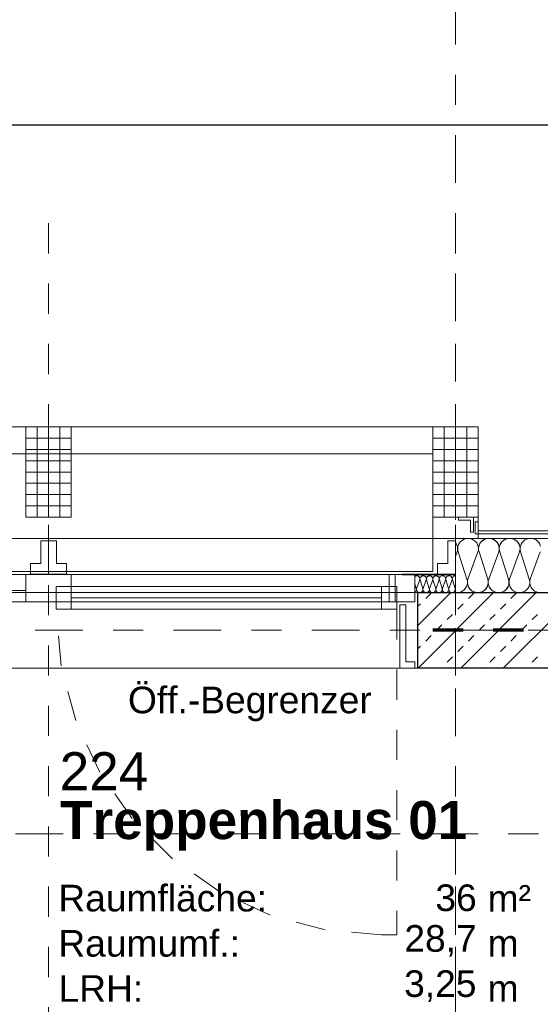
# Model space of a CAD drawing. Header units: metres. Extents: x -45.2 to 14.3, y -31.8 to 10.2.
# Tile 110 of 141: x -17.6 to -15.9, y -1.2 to 2. Entities that reach past the tile are written whole.
import ezdxf

# ---------------------------------------------------------------- set-up
doc = ezdxf.new("R2010")
doc.units = ezdxf.units.M
doc.header["$LTSCALE"] = 0.05
for name, pattern in [('Achsen 01', [5.291531, 3.175, -1.058062, 0.352704, -0.705764]), ('gestrichelt - 01', [2, 1, -1]), ('ISO-07 Punktiert', [0.889, 0.127, -0.762]), ('Raster 01', [2, 1, -1]), ('VW-01 Strichlinie kurz', [2, 1, -1])]:
    doc.linetypes.add(name, pattern=pattern)
for name, color, linetype, lineweight, true_color in [('013_Beton und Stahlbetonarbeiten-000 Brüstung', 7, 'Continuous', 9, 0xa6a6a6), ('014_Fassadenarbeiten-000 Aufsicht Betonfertigteile', 7, 'Continuous', 9, 0xc0c0c0), ('014_Fassadenarbeiten-330 mineralische Dämmung', 7, 'Continuous', 9, 0x666666), ('030_Sonnenschutzarbeiten-Grundriss', 7, 'Continuous', 13, 0x555555), ('031_Metallbauarbeiten-330 Aufsicht Metallbauarbeiten', 7, 'Continuous', 9, 0xa6a6a6), ('032_Metallarbeiten-Fenster', 7, 'Continuous', 13, 0x444444), ('032_Metallarbeiten-Öffnungsbegrenzer', 7, 'Continuous', 13, 0x444444), ('AV1-Achsen', 1, 'Achsen 01', 18, 0xff0000), ('AV1-Raster', 7, 'Raster 01', 9, 0xa6a6a6)]:
    doc.layers.add(name, color=color, linetype=linetype, lineweight=lineweight, true_color=true_color)
for name, color, linetype, lineweight in [('013_Beton und Stahlbetonarbeiten-000 Unterzüge', 7, 'ISO-07 Punktiert', 13), ('013_Beton und Stahlbetonarbeiten-330 Außenwände', 7, 'Continuous', 25), ('014_Fassadenarbeiten-330 Betonfertigteile vertikal', 7, 'Continuous', 9), ('026_Fensterarbeiten-330 Brücke', 7, 'Continuous', 9), ('027_Tischlerarbeiten-330 Innenfensterbänke', 7, 'Continuous', 9), ('030_Sonnenschutzarbeiten-Kasten+Behang', 7, 'Continuous', 5), ('AV1-Brandschutzkonzept-Brandschutzkonzept', 7, 'Continuous', 5), ('AV1-Schnitt Achsen', 7, 'Achsen 01', 18), ('AV1-Stempel-Raumstempel', 7, 'Continuous', 9), ('Bemaßung-Bemaßung', 7, 'Continuous', 9)]:
    doc.layers.add(name, color=color, linetype=linetype, lineweight=lineweight)
doc.styles.add('Arial', font='arial.ttf')
doc.styles.add('Arial (bold)', font='arialbd.ttf')

msp = doc.modelspace()

# ---------------------------------------------------------------- linework, layer by layer
at = {"layer": '013_Beton und Stahlbetonarbeiten-000 Brüstung'}
msp.add_lwpolyline([(-18.775, 0.125), (-16.325, 0.125), (-16.325, -0.125), (-18.775, -0.125)], close=True, dxfattribs=at)
at = {"layer": '013_Beton und Stahlbetonarbeiten-000 Unterzüge', "linetype": 'VW-01 Strichlinie kurz'}
msp.add_lwpolyline([(-16.325, 0.125), (-16.325, -0.125), (-18.775, -0.125), (-18.775, 0.125)], close=True, dxfattribs=at)
at = {"layer": '013_Beton und Stahlbetonarbeiten-330 Außenwände', "color": 251, "linetype": 'Continuous', "lineweight": 13, "true_color": 0x4c4c4c}
for p, q in [((-16.2157, 0.125), (-16.325, 0.0157)), ((-16.0743, 0.125), (-16.3243, -0.125)), ((-16.2988, 0.1061), (-16.2811, 0.1237)), ((-15.9328, 0.125), (-16.1828, -0.125)), ((-16.1574, 0.1061), (-16.1397, 0.1237)), ((-15.7914, 0.125), (-16.0414, -0.125)), ((-16.016, 0.1061), (-15.9983, 0.1237)), ((-16.325, 0.0799), (-16.3165, 0.0884)), ((-16.1927, 0.0707), (-16.1751, 0.0884)), ((-16.0513, 0.0707), (-16.0336, 0.0884)), ((-16.2281, 0.0354), (-16.2104, 0.053)), ((-16.0867, 0.0354), (-16.069, 0.053)), ((-15.9453, 0.0354), (-15.9276, 0.053)), ((-16.2635, 0), (-16.2458, 0.0177)), ((-16.122, 0), (-16.1044, 0.0177)), ((-15.9806, 0), (-15.9629, 0.0177)), ((-16.2988, -0.0354), (-16.2811, -0.0177)), ((-16.1574, -0.0354), (-16.1397, -0.0177)), ((-16.016, -0.0354), (-15.9983, -0.0177)), ((-16.325, -0.0615), (-16.3165, -0.053)), ((-16.1927, -0.0707), (-16.1751, -0.053)), ((-16.0513, -0.0707), (-16.0336, -0.053)), ((-16.2281, -0.1061), (-16.2104, -0.0884)), ((-16.0867, -0.1061), (-16.069, -0.0884)), ((-15.9453, -0.1061), (-15.9276, -0.0884)), ((-16.247, -0.125), (-16.2458, -0.1237)), ((-16.1056, -0.125), (-16.1044, -0.1237)), ((-15.9642, -0.125), (-15.9629, -0.1237))]:
    msp.add_line(p, q, dxfattribs=at)
at = {"layer": '013_Beton und Stahlbetonarbeiten-330 Außenwände'}
msp.add_lwpolyline([(-16.325, 0.125), (-15.575, 0.125), (-15.575, -0.125), (-16.325, -0.125)], close=True, dxfattribs=at)
at = {"layer": '014_Fassadenarbeiten-000 Aufsicht Betonfertigteile'}
msp.add_lwpolyline([(-39.4623, 0.305), (-16.125, 0.305), (-16.125, 0.675), (-39.825, 0.675)], close=True, dxfattribs=at)
at = {"layer": '014_Fassadenarbeiten-330 Betonfertigteile vertikal', "color": 8, "linetype": 'Continuous', "lineweight": 9, "true_color": 0x808080}
for p, q in [((-17.5875, 0.675), (-17.5875, 0.375)), ((-17.55, 0.675), (-17.55, 0.375)), ((-17.5125, 0.675), (-17.5125, 0.375)), ((-16.2375, 0.675), (-16.2375, 0.375)), ((-16.2, 0.675), (-16.2, 0.375)), ((-16.1625, 0.675), (-16.1625, 0.375))]:
    msp.add_line(p, q, dxfattribs=at)
at = {"layer": '014_Fassadenarbeiten-330 Betonfertigteile vertikal', "color": 8, "linetype": 'Continuous', "lineweight": 13, "true_color": 0x808080}
for p, q in [((-17.625, 0.6375), (-17.475, 0.6375)), ((-16.275, 0.6375), (-16.125, 0.6375)), ((-17.625, 0.6), (-17.475, 0.6)), ((-16.275, 0.6), (-16.125, 0.6)), ((-17.625, 0.5625), (-17.475, 0.5625)), ((-16.275, 0.5625), (-16.125, 0.5625)), ((-17.625, 0.525), (-17.475, 0.525)), ((-16.275, 0.525), (-16.125, 0.525)), ((-17.625, 0.4875), (-17.475, 0.4875)), ((-16.275, 0.4875), (-16.125, 0.4875)), ((-17.625, 0.45), (-17.475, 0.45)), ((-16.275, 0.45), (-16.125, 0.45)), ((-17.625, 0.4125), (-17.475, 0.4125)), ((-16.275, 0.4125), (-16.125, 0.4125))]:
    msp.add_line(p, q, dxfattribs=at)
at = {"layer": '014_Fassadenarbeiten-330 Betonfertigteile vertikal'}
for points in [[(-17.475, 0.675), (-17.625, 0.675), (-17.625, 0.375), (-17.475, 0.375)], [(-16.125, 0.675), (-16.275, 0.675), (-16.275, 0.375), (-16.125, 0.375)]]:
    msp.add_lwpolyline(points, close=True, dxfattribs=at)
at = {"layer": '014_Fassadenarbeiten-330 mineralische Dämmung'}
msp.add_lwpolyline([(-16.2, 0.125), (-16.2, 0.305), (-15.64, 0.305), (-15.64, 0.125)], close=True, dxfattribs=at)
for points in [[(-15.9876, 0.26), (-15.9863, 0.266), (-15.986, 0.2722), (-15.9868, 0.2783), (-15.9887, 0.2841), (-15.9917, 0.2896), (-15.9955, 0.2944), (-16.0002, 0.2984), (-16.0002, 0.2984), (-16.0055, 0.3016), (-16.0112, 0.3038), (-16.0173, 0.3049), (-16.0235, 0.3049), (-16.0295, 0.3038), (-16.0353, 0.3016), (-16.0406, 0.2984), (-16.0406, 0.2984), (-16.0453, 0.2944), (-16.0491, 0.2896), (-16.052, 0.2841), (-16.054, 0.2783), (-16.0548, 0.2722), (-16.0545, 0.266), (-16.0532, 0.26), (-16.0243, 0.17), (-16.0243, 0.17), (-16.0229, 0.164), (-16.0226, 0.1578), (-16.0235, 0.1517), (-16.0254, 0.1458), (-16.0283, 0.1404), (-16.0322, 0.1356), (-16.0368, 0.1315), (-16.0368, 0.1315), (-16.0421, 0.1284), (-16.0479, 0.1262), (-16.054, 0.1251), (-16.0601, 0.1251), (-16.0662, 0.1262), (-16.072, 0.1284), (-16.0773, 0.1315), (-16.0773, 0.1315), (-16.0819, 0.1356), (-16.0858, 0.1404), (-16.0887, 0.1458), (-16.0906, 0.1517), (-16.0915, 0.1578), (-16.0912, 0.164), (-16.0898, 0.17), (-16.0566, 0.26), (-16.0566, 0.26), (-16.0552, 0.266), (-16.0549, 0.2722), (-16.0558, 0.2783), (-16.0577, 0.2841), (-16.0606, 0.2896), (-16.0645, 0.2944), (-16.0691, 0.2984), (-16.0691, 0.2984), (-16.0744, 0.3016), (-16.0802, 0.3038), (-16.0863, 0.3049), (-16.0924, 0.3049), (-16.0985, 0.3038), (-16.1043, 0.3016), (-16.1096, 0.2984), (-16.1096, 0.2984), (-16.1142, 0.2944), (-16.1181, 0.2896), (-16.121, 0.2841), (-16.1229, 0.2783), (-16.1237, 0.2722), (-16.1235, 0.266), (-16.1221, 0.26), (-16.0932, 0.17), (-16.0932, 0.17), (-16.0918, 0.164), (-16.0916, 0.1578), (-16.0924, 0.1517), (-16.0943, 0.1458), (-16.0973, 0.1404), (-16.1011, 0.1356), (-16.1058, 0.1315), (-16.1058, 0.1315), (-16.1111, 0.1284), (-16.1168, 0.1262), (-16.1229, 0.1251), (-16.1291, 0.1251), (-16.1351, 0.1262), (-16.1409, 0.1284), (-16.1462, 0.1315), (-16.1462, 0.1315), (-16.1509, 0.1356), (-16.1547, 0.1404), (-16.1576, 0.1458), (-16.1596, 0.1517), (-16.1604, 0.1578), (-16.1601, 0.164), (-16.1588, 0.17), (-16.1255, 0.26), (-16.1255, 0.26), (-16.1241, 0.266), (-16.1239, 0.2722), (-16.1247, 0.2783), (-16.1266, 0.2841), (-16.1296, 0.2896), (-16.1334, 0.2944), (-16.1381, 0.2984), (-16.1381, 0.2984), (-16.1434, 0.3016), (-16.1491, 0.3038), (-16.1552, 0.3049), (-16.1614, 0.3049), (-16.1674, 0.3038), (-16.1732, 0.3016), (-16.1785, 0.2984), (-16.1785, 0.2984), (-16.1832, 0.2944), (-16.187, 0.2896), (-16.1899, 0.2841), (-16.1919, 0.2783), (-16.1927, 0.2722), (-16.1924, 0.266), (-16.1911, 0.26), (-16.1621, 0.17), (-16.1621, 0.17), (-16.1608, 0.1638), (-16.1605, 0.1575), (-16.1615, 0.1512), (-16.1636, 0.1452), (-16.1667, 0.1397), (-16.1708, 0.1348), (-16.1758, 0.1308), (-16.1813, 0.1278), (-16.1874, 0.1258), (-16.1937, 0.125), (-16.2, 0.1254)], [(-15.9181, 0.2792), (-15.9203, 0.2853), (-15.9236, 0.2908), (-15.9279, 0.2957), (-15.933, 0.2997), (-15.9388, 0.3026), (-15.945, 0.3044), (-15.9515, 0.305), (-15.9579, 0.3044), (-15.9641, 0.3026), (-15.9699, 0.2997), (-15.975, 0.2957), (-15.9793, 0.2908), (-15.9826, 0.2853), (-15.9848, 0.2792), (-15.9858, 0.2728), (-15.9856, 0.2663), (-15.9842, 0.26), (-15.9553, 0.17), (-15.9553, 0.17), (-15.9539, 0.1637), (-15.9537, 0.1572), (-15.9547, 0.1508), (-15.957, 0.1447), (-15.9603, 0.1392), (-15.9645, 0.1343), (-15.9697, 0.1303), (-15.9754, 0.1274), (-15.9817, 0.1256), (-15.9881, 0.125), (-15.9945, 0.1256), (-16.0008, 0.1274), (-16.0065, 0.1303), (-16.0117, 0.1343), (-16.0159, 0.1392), (-16.0192, 0.1447), (-16.0214, 0.1508), (-16.0225, 0.1572), (-16.0223, 0.1637), (-16.0209, 0.17), (-15.9876, 0.26), (-15.9876, 0.26), (-15.9862, 0.2663), (-15.986, 0.2728), (-15.9871, 0.2792), (-15.9893, 0.2853), (-15.9926, 0.2908), (-15.9968, 0.2957), (-16.002, 0.2997), (-16.0077, 0.3026), (-16.014, 0.3044), (-16.0204, 0.305), (-16.0268, 0.3044), (-16.0331, 0.3026), (-16.0388, 0.2997), (-16.0439, 0.2957), (-16.0482, 0.2908), (-16.0515, 0.2853), (-16.0537, 0.2792), (-16.0548, 0.2728), (-16.0546, 0.2663), (-16.0532, 0.26), (-16.0243, 0.17), (-16.0243, 0.17), (-16.0229, 0.1637), (-16.0227, 0.1572), (-16.0237, 0.1508), (-16.0259, 0.1447), (-16.0292, 0.1392), (-16.0335, 0.1343), (-16.0386, 0.1303), (-16.0444, 0.1274), (-16.0506, 0.1256), (-16.057, 0.125), (-16.0635, 0.1256), (-16.0697, 0.1274), (-16.0755, 0.1303), (-16.0806, 0.1343), (-16.0849, 0.1392), (-16.0882, 0.1447), (-16.0904, 0.1508), (-16.0914, 0.1572), (-16.0912, 0.1637), (-16.0898, 0.17), (-16.0566, 0.26), (-16.0566, 0.26), (-16.0552, 0.2663), (-16.055, 0.2728), (-16.056, 0.2792), (-16.0582, 0.2853), (-16.0615, 0.2908), (-16.0658, 0.2957), (-16.0709, 0.2997), (-16.0767, 0.3026), (-16.0829, 0.3044), (-16.0893, 0.305), (-16.0958, 0.3044), (-16.102, 0.3026), (-16.1078, 0.2997), (-16.1129, 0.2957), (-16.1172, 0.2908), (-16.1205, 0.2853), (-16.1227, 0.2792), (-16.1237, 0.2728), (-16.1235, 0.2663), (-16.1221, 0.26), (-16.0932, 0.17), (-16.0932, 0.17), (-16.0918, 0.1637), (-16.0916, 0.1572), (-16.0926, 0.1508), (-16.0948, 0.1447), (-16.0981, 0.1392), (-16.1024, 0.1343), (-16.1076, 0.1303), (-16.1133, 0.1274), (-16.1195, 0.1256), (-16.126, 0.125), (-16.1324, 0.1256), (-16.1387, 0.1274), (-16.1444, 0.1303), (-16.1495, 0.1343), (-16.1538, 0.1392), (-16.1571, 0.1447), (-16.1593, 0.1508), (-16.1604, 0.1572), (-16.1602, 0.1637), (-16.1588, 0.17)], [(-16.2, 0.2916), (-16.1964, 0.286), (-16.194, 0.2798), (-16.1929, 0.2732), (-16.193, 0.2665), (-16.1944, 0.26), (-16.2, 0.245)], [(-15.9127, 0.1256), (-15.9192, 0.125), (-15.9256, 0.1256), (-15.9318, 0.1274), (-15.9376, 0.1303), (-15.9427, 0.1343), (-15.947, 0.1392), (-15.9503, 0.1447), (-15.9525, 0.1508), (-15.9535, 0.1572), (-15.9533, 0.1637), (-15.9519, 0.17), (-15.9187, 0.26)], [(-16.2543, 0.167), (-16.2539, 0.1689), (-16.2538, 0.1708), (-16.2541, 0.1727), (-16.2547, 0.1745), (-16.2556, 0.1762), (-16.2568, 0.1777), (-16.2582, 0.179), (-16.2582, 0.179), (-16.2599, 0.1799), (-16.2617, 0.1806), (-16.2635, 0.181), (-16.2655, 0.181), (-16.2673, 0.1806), (-16.2691, 0.1799), (-16.2708, 0.179), (-16.2708, 0.179), (-16.2722, 0.1777), (-16.2734, 0.1762), (-16.2743, 0.1745), (-16.2749, 0.1727), (-16.2752, 0.1708), (-16.2751, 0.1689), (-16.2747, 0.167), (-16.2657, 0.139), (-16.2657, 0.139), (-16.2653, 0.1371), (-16.2652, 0.1352), (-16.2655, 0.1333), (-16.2661, 0.1315), (-16.267, 0.1298), (-16.2682, 0.1283), (-16.2696, 0.127), (-16.2696, 0.127), (-16.2713, 0.1261), (-16.2731, 0.1254), (-16.2749, 0.125), (-16.2769, 0.125), (-16.2787, 0.1254), (-16.2805, 0.1261), (-16.2822, 0.127), (-16.2822, 0.127), (-16.2836, 0.1283), (-16.2848, 0.1298), (-16.2857, 0.1315), (-16.2863, 0.1333), (-16.2866, 0.1352), (-16.2865, 0.1371), (-16.2861, 0.139), (-16.2757, 0.167), (-16.2757, 0.167), (-16.2753, 0.1689), (-16.2752, 0.1708), (-16.2755, 0.1727), (-16.2761, 0.1745), (-16.277, 0.1762), (-16.2782, 0.1777), (-16.2797, 0.179), (-16.2797, 0.179), (-16.2813, 0.1799), (-16.2831, 0.1806), (-16.285, 0.181), (-16.2869, 0.181), (-16.2888, 0.1806), (-16.2906, 0.1799), (-16.2922, 0.179), (-16.2922, 0.179), (-16.2937, 0.1777), (-16.2949, 0.1762), (-16.2958, 0.1745), (-16.2964, 0.1727), (-16.2967, 0.1708), (-16.2966, 0.1689), (-16.2961, 0.167), (-16.2871, 0.139), (-16.2871, 0.139), (-16.2867, 0.1371), (-16.2866, 0.1352), (-16.2869, 0.1333), (-16.2875, 0.1315), (-16.2884, 0.1298), (-16.2896, 0.1283), (-16.2911, 0.127), (-16.2911, 0.127), (-16.2927, 0.1261), (-16.2945, 0.1254), (-16.2964, 0.125), (-16.2983, 0.125), (-16.3002, 0.1254), (-16.302, 0.1261), (-16.3036, 0.127), (-16.3036, 0.127), (-16.3051, 0.1283), (-16.3063, 0.1298), (-16.3072, 0.1315), (-16.3078, 0.1333), (-16.3081, 0.1352), (-16.308, 0.1371), (-16.3075, 0.139), (-16.2972, 0.167), (-16.2972, 0.167), (-16.2968, 0.1689), (-16.2967, 0.1708), (-16.297, 0.1727), (-16.2976, 0.1745), (-16.2985, 0.1762), (-16.2997, 0.1777), (-16.3011, 0.179), (-16.3011, 0.179), (-16.3028, 0.1799), (-16.3045, 0.1806), (-16.3064, 0.181), (-16.3084, 0.181), (-16.3102, 0.1806), (-16.312, 0.1799), (-16.3137, 0.179), (-16.3137, 0.179), (-16.3151, 0.1777), (-16.3163, 0.1762), (-16.3172, 0.1745), (-16.3178, 0.1727), (-16.3181, 0.1708), (-16.318, 0.1689), (-16.3176, 0.167), (-16.3086, 0.139), (-16.3086, 0.139), (-16.3082, 0.1371), (-16.3081, 0.1352), (-16.3084, 0.1333), (-16.3089, 0.1315), (-16.3099, 0.1298), (-16.3111, 0.1283), (-16.3125, 0.127), (-16.3125, 0.127), (-16.3142, 0.1261), (-16.3159, 0.1254), (-16.3178, 0.125), (-16.3198, 0.125), (-16.3216, 0.1254), (-16.3234, 0.1261), (-16.3251, 0.127), (-16.3251, 0.127), (-16.3265, 0.1283), (-16.3277, 0.1298), (-16.3286, 0.1315), (-16.3292, 0.1333), (-16.3295, 0.1352), (-16.3294, 0.1371), (-16.329, 0.139), (-16.3186, 0.167), (-16.3186, 0.167), (-16.3182, 0.169), (-16.3182, 0.1711), (-16.3185, 0.1731), (-16.3192, 0.175), (-16.3203, 0.1767), (-16.3217, 0.1783), (-16.3233, 0.1795), (-16.3252, 0.1804), (-16.3272, 0.1809), (-16.3292, 0.181), (-16.3313, 0.1807), (-16.3332, 0.1801), (-16.335, 0.1791)], [(-16.2114, 0.167), (-16.211, 0.169), (-16.2109, 0.171), (-16.2112, 0.173), (-16.2119, 0.1749), (-16.2129, 0.1766), (-16.2143, 0.1781), (-16.2159, 0.1793), (-16.2177, 0.1802), (-16.2196, 0.1808), (-16.2216, 0.181), (-16.2236, 0.1808), (-16.2255, 0.1802), (-16.2273, 0.1793), (-16.2289, 0.1781), (-16.2303, 0.1766), (-16.2313, 0.1749), (-16.232, 0.173), (-16.2323, 0.171), (-16.2322, 0.169), (-16.2318, 0.167), (-16.2228, 0.139), (-16.2228, 0.139), (-16.2224, 0.137), (-16.2223, 0.135), (-16.2226, 0.133), (-16.2233, 0.1311), (-16.2243, 0.1294), (-16.2257, 0.1279), (-16.2273, 0.1267), (-16.2291, 0.1257), (-16.231, 0.1252), (-16.233, 0.125), (-16.235, 0.1252), (-16.2369, 0.1257), (-16.2387, 0.1267), (-16.2403, 0.1279), (-16.2417, 0.1294), (-16.2427, 0.1311), (-16.2434, 0.133), (-16.2437, 0.135), (-16.2436, 0.137), (-16.2432, 0.139), (-16.2328, 0.167), (-16.2328, 0.167), (-16.2324, 0.169), (-16.2324, 0.171), (-16.2327, 0.173), (-16.2334, 0.1749), (-16.2344, 0.1766), (-16.2357, 0.1781), (-16.2373, 0.1793), (-16.2391, 0.1802), (-16.241, 0.1808), (-16.243, 0.181), (-16.2451, 0.1808), (-16.247, 0.1802), (-16.2488, 0.1793), (-16.2504, 0.1781), (-16.2517, 0.1766), (-16.2527, 0.1749), (-16.2534, 0.173), (-16.2537, 0.171), (-16.2537, 0.169), (-16.2532, 0.167), (-16.2442, 0.139), (-16.2442, 0.139), (-16.2438, 0.137), (-16.2438, 0.135), (-16.2441, 0.133), (-16.2448, 0.1311), (-16.2458, 0.1294), (-16.2471, 0.1279), (-16.2487, 0.1267), (-16.2505, 0.1257), (-16.2524, 0.1252), (-16.2544, 0.125), (-16.2565, 0.1252), (-16.2584, 0.1257), (-16.2602, 0.1267), (-16.2618, 0.1279), (-16.2631, 0.1294), (-16.2641, 0.1311), (-16.2648, 0.133), (-16.2651, 0.135), (-16.2651, 0.137), (-16.2646, 0.139), (-16.2543, 0.167), (-16.2543, 0.167), (-16.2539, 0.169), (-16.2538, 0.171), (-16.2541, 0.173), (-16.2548, 0.1749), (-16.2558, 0.1766), (-16.2572, 0.1781), (-16.2588, 0.1793), (-16.2606, 0.1802), (-16.2625, 0.1808), (-16.2645, 0.181), (-16.2665, 0.1808), (-16.2684, 0.1802), (-16.2702, 0.1793), (-16.2718, 0.1781), (-16.2732, 0.1766), (-16.2742, 0.1749), (-16.2749, 0.173), (-16.2752, 0.171), (-16.2751, 0.169), (-16.2747, 0.167), (-16.2657, 0.139), (-16.2657, 0.139), (-16.2653, 0.137), (-16.2652, 0.135), (-16.2655, 0.133), (-16.2662, 0.1311), (-16.2672, 0.1294), (-16.2686, 0.1279), (-16.2702, 0.1267), (-16.272, 0.1257), (-16.2739, 0.1252), (-16.2759, 0.125), (-16.2779, 0.1252), (-16.2798, 0.1257), (-16.2816, 0.1267), (-16.2832, 0.1279), (-16.2846, 0.1294), (-16.2856, 0.1311), (-16.2863, 0.133), (-16.2866, 0.135), (-16.2865, 0.137), (-16.2861, 0.139), (-16.2757, 0.167), (-16.2757, 0.167), (-16.2753, 0.169), (-16.2753, 0.171), (-16.2756, 0.173), (-16.2763, 0.1749), (-16.2773, 0.1766), (-16.2786, 0.1781), (-16.2802, 0.1793), (-16.282, 0.1802), (-16.2839, 0.1808), (-16.2859, 0.181), (-16.288, 0.1808), (-16.2899, 0.1802), (-16.2917, 0.1793), (-16.2933, 0.1781), (-16.2946, 0.1766), (-16.2956, 0.1749), (-16.2963, 0.173), (-16.2966, 0.171), (-16.2966, 0.169), (-16.2961, 0.167), (-16.2871, 0.139), (-16.2871, 0.139), (-16.2867, 0.137), (-16.2867, 0.135), (-16.287, 0.133), (-16.2877, 0.1311), (-16.2887, 0.1294), (-16.29, 0.1279), (-16.2916, 0.1267), (-16.2934, 0.1257), (-16.2953, 0.1252), (-16.2973, 0.125), (-16.2994, 0.1252), (-16.3013, 0.1257), (-16.3031, 0.1267), (-16.3047, 0.1279), (-16.306, 0.1294), (-16.307, 0.1311), (-16.3077, 0.133), (-16.308, 0.135), (-16.308, 0.137), (-16.3075, 0.139)], [(-16.2, 0.181), (-16.202, 0.1808), (-16.204, 0.1803), (-16.2058, 0.1794), (-16.2074, 0.1782), (-16.2088, 0.1767), (-16.2098, 0.1749), (-16.2105, 0.173), (-16.2108, 0.171), (-16.2108, 0.169), (-16.2103, 0.167), (-16.2014, 0.139), (-16.2014, 0.139), (-16.2009, 0.137), (-16.2009, 0.135), (-16.2012, 0.133), (-16.2019, 0.1311), (-16.2029, 0.1294), (-16.2042, 0.1279), (-16.2058, 0.1267), (-16.2076, 0.1257), (-16.2095, 0.1252), (-16.2116, 0.125), (-16.2136, 0.1252), (-16.2155, 0.1257), (-16.2173, 0.1267), (-16.2189, 0.1279), (-16.2202, 0.1294), (-16.2212, 0.1311), (-16.2219, 0.133), (-16.2222, 0.135), (-16.2222, 0.137), (-16.2217, 0.139), (-16.2114, 0.167), (-16.2114, 0.167), (-16.211, 0.169), (-16.2109, 0.171), (-16.2112, 0.173), (-16.2119, 0.1749), (-16.2129, 0.1766), (-16.2143, 0.1781), (-16.2159, 0.1793), (-16.2177, 0.1802), (-16.2196, 0.1808), (-16.2216, 0.181), (-16.2236, 0.1808), (-16.2255, 0.1802), (-16.2273, 0.1793), (-16.2289, 0.1781), (-16.2303, 0.1766), (-16.2313, 0.1749), (-16.232, 0.173), (-16.2323, 0.171), (-16.2322, 0.169), (-16.2318, 0.167), (-16.2228, 0.139), (-16.2228, 0.139), (-16.2224, 0.137), (-16.2223, 0.135), (-16.2226, 0.133), (-16.2233, 0.1311), (-16.2243, 0.1294), (-16.2257, 0.1279), (-16.2273, 0.1267), (-16.2291, 0.1257), (-16.231, 0.1252), (-16.233, 0.125), (-16.235, 0.1252), (-16.2369, 0.1257), (-16.2387, 0.1267), (-16.2403, 0.1279), (-16.2417, 0.1294), (-16.2427, 0.1311), (-16.2434, 0.133), (-16.2437, 0.135), (-16.2436, 0.137), (-16.2432, 0.139), (-16.2328, 0.167), (-16.2328, 0.167), (-16.2324, 0.169), (-16.2324, 0.171), (-16.2327, 0.173), (-16.2334, 0.1749), (-16.2344, 0.1766), (-16.2357, 0.1781), (-16.2373, 0.1793), (-16.2391, 0.1802), (-16.241, 0.1808), (-16.243, 0.181), (-16.2451, 0.1808), (-16.247, 0.1802), (-16.2488, 0.1793), (-16.2504, 0.1781), (-16.2517, 0.1766), (-16.2527, 0.1749), (-16.2534, 0.173), (-16.2537, 0.171), (-16.2537, 0.169), (-16.2532, 0.167)], [(-16.335, 0.1544), (-16.33, 0.139), (-16.33, 0.139), (-16.3296, 0.137), (-16.3296, 0.1349), (-16.3299, 0.1328), (-16.3307, 0.1308), (-16.3318, 0.1291), (-16.3333, 0.1276), (-16.335, 0.1264)]]:
    msp.add_lwpolyline(points, dxfattribs=at)
at = {"layer": '026_Fensterarbeiten-330 Brücke'}
for points in [[(-16.19, 0.365), (-16.19, 0.375), (-16.14, 0.375), (-16.14, 0.325), (-16.15, 0.325), (-16.15, 0.365)], [(-15.608, 0.36), (-15.618, 0.36), (-15.618, 0.33), (-16.125, 0.33), (-16.125, 0.36), (-16.135, 0.36), (-16.135, 0.32), (-15.608, 0.32)]]:
    msp.add_lwpolyline(points, close=True, dxfattribs=at)
at = {"layer": '027_Tischlerarbeiten-330 Innenfensterbänke'}
msp.add_lwpolyline([(-16.335, -0.125), (-16.335, -0.105), (-16.365, -0.105), (-16.365, 0.085), (-16.385, 0.085), (-16.385, -0.125)], close=True, dxfattribs=at)
at = {"layer": '030_Sonnenschutzarbeiten-Grundriss', "color": 251, "true_color": 0x555555}
for points in [[(-17.55, 0.2963), (-17.576, 0.2963), (-17.576, 0.2213), (-17.61, 0.2213), (-17.61, 0.1863), (-17.55, 0.1863)], [(-17.55, 0.2963), (-17.524, 0.2963), (-17.524, 0.2213), (-17.49, 0.2213), (-17.49, 0.1863), (-17.55, 0.1863)], [(-16.2, 0.2963), (-16.226, 0.2963), (-16.226, 0.2213), (-16.26, 0.2213), (-16.26, 0.1863), (-16.2, 0.1863)]]:
    msp.add_lwpolyline(points, close=True, dxfattribs=at)
at = {"layer": '030_Sonnenschutzarbeiten-Kasten+Behang', "color": 1, "linetype": 'Continuous', "lineweight": 18, "true_color": 0xff0000}
for points in [[(-17.576, 0.2213), (-17.61, 0.2213), (-17.61, 0.1863), (-17.55, 0.1863), (-17.55, 0.2963), (-17.576, 0.2963)], [(-17.524, 0.2213), (-17.49, 0.2213), (-17.49, 0.1863), (-17.55, 0.1863), (-17.55, 0.2963), (-17.524, 0.2963)], [(-16.226, 0.2213), (-16.26, 0.2213), (-16.26, 0.1863), (-16.2, 0.1863), (-16.2, 0.2963), (-16.226, 0.2963)]]:
    msp.add_lwpolyline(points, close=True, dxfattribs=at)
at = {"layer": '031_Metallbauarbeiten-330 Aufsicht Metallbauarbeiten'}
msp.add_lwpolyline([(-18.825, 0.585), (-16.275, 0.585), (-16.275, 0.195), (-18.825, 0.195)], close=True, dxfattribs=at)
at = {"layer": '032_Metallarbeiten-Fenster', "color": 7, "lineweight": 18}
for p, q in [((-18.7, 0.1325), (-17.625, 0.1325)), ((-16.445, 0.1075), (-17.475, 0.1075))]:
    msp.add_line(p, q, dxfattribs=at)
for points in [[(-16.4, 0.095), (-16.4, 0.185), (-18.7, 0.185), (-18.7, 0.095)], [(-17.475, 0.185), (-17.625, 0.185), (-17.625, 0.095), (-17.475, 0.095)], [(-16.335, 0.185), (-16.42, 0.185), (-16.42, 0.095), (-16.335, 0.095)], [(-17.475, 0.145), (-17.525, 0.145), (-17.525, 0.07), (-17.475, 0.07)], [(-16.445, 0.145), (-17.475, 0.145), (-17.475, 0.07), (-16.445, 0.07)], [(-16.395, 0.145), (-16.445, 0.145), (-16.445, 0.07), (-16.395, 0.07)]]:
    msp.add_lwpolyline(points, close=True, dxfattribs=at)
at = {"layer": '032_Metallarbeiten-Fenster', "color": 7, "linetype": 'Continuous', "lineweight": 9}
msp.add_lwpolyline([(-16.2, 0.1843), (-16.3769, 0.1843), (-16.3769, 0.1863), (-16.2, 0.1863)], close=True, dxfattribs=at)
at = {"layer": '032_Metallarbeiten-Fenster', "color": 7, "linetype": 'gestrichelt - 01', "lineweight": 18}
msp.add_lwpolyline([(-16.395, 0.07), (-16.395, -1.01), (-16.445, -1.01), (-16.445, -1.01), (-16.6325, -0.9936), (-16.8144, -0.9449), (-16.985, -0.8653), (-17.1392, -0.7573), (-17.2723, -0.6242), (-17.3803, -0.47), (-17.4599, -0.2994), (-17.5086, -0.1175), (-17.525, 0.07)], dxfattribs=at)
at = {"layer": 'AV1-Achsen'}
for p, q in [((-16.2, -26.5), (-16.2, 4.9)), ((-43.2844, 0), (4.2656, 0))]:
    msp.add_line(p, q, dxfattribs=at)
at = {"layer": 'AV1-Brandschutzkonzept-Brandschutzkonzept', "color": 14, "linetype": 'gestrichelt - 01', "lineweight": 70, "true_color": 0xaa0000}
msp.add_line((-15.575, 0), (-16.325, 0), dxfattribs=at)
at = {"layer": 'AV1-Raster'}
for p, q in [((-17.55, -22.95), (-17.55, 1.35)), ((-16.2, -22.95), (-16.2, 1.35))]:
    msp.add_line(p, q, dxfattribs=at)
at = {"layer": 'AV1-Schnitt Achsen'}
msp.add_line((-43.35, -0.675), (4.2, -0.675), dxfattribs=at)
at = {"layer": 'Bemaßung-Bemaßung', "color": 0, "lineweight": -2}
msp.add_line((-13.6957, 1.675), (-17.8043, 1.675), dxfattribs=at)
at = {"layer": 'Defpoints', "color": 0, "lineweight": 0}
for p, q in [((-17.625, 0.675), (-17.625, 0.675)), ((-17.625, 0.675), (-17.625, 0.675)), ((-17.475, 0.675), (-17.475, 0.675)), ((-17.475, 0.675), (-17.475, 0.675)), ((-16.275, 0.675), (-16.275, 0.675)), ((-16.275, 0.675), (-16.275, 0.675)), ((-16.125, 0.675), (-16.125, 0.675)), ((-16.125, 0.675), (-16.125, 0.675)), ((-16.2, 0), (-16.2, 0)), ((-16.2, 0), (-16.2, 0)), ((-16.325, -0.125), (-16.325, -0.125)), ((-16.325, -0.125), (-16.325, -0.125))]:
    msp.add_line(p, q, dxfattribs=at)

# ---------------------------------------------------------------- texts
at = {"layer": '032_Metallarbeiten-Öffnungsbegrenzer', "color": 7, "insert": (-17.2865, -0.3017), "char_height": 0.088263, "attachment_point": 7, "style": 'Arial'}
msp.add_mtext('Öff.-Begrenzer', dxfattribs=at)
at = {"layer": 'AV1-Stempel-Raumstempel', "attachment_point": 7}
for s, insert, char_height, style in [('224', (-17.513, -0.5303), 0.12609, 'Arial'), ('Treppenhaus 01', (-17.5116, -0.7303), 0.12609, 'Arial (bold)'), ('Raumfläche:', (-17.5175, -0.9334), 0.088263, 'Arial'), ('36', (-16.2668, -0.9322), 0.08826, 'Arial'), ('m²', (-16.0935, -0.9329), 0.08826, 'Arial'), ('Raumumf.:', (-17.5175, -1.0834), 0.08826, 'Arial'), ('28,7', (-16.3697, -1.0822), 0.08826, 'Arial'), ('m', (-16.0935, -1.0819), 0.0883, 'Arial'), ('LRH:', (-17.5168, -1.2319), 0.08826, 'Arial'), ('3,25', (-16.3704, -1.2322), 0.08826, 'Arial'), ('m', (-16.0935, -1.2319), 0.0883, 'Arial')]:
    msp.add_mtext(s, dxfattribs=dict(at, insert=insert, char_height=char_height, style=style))

doc.saveas('drawing.dxf')
